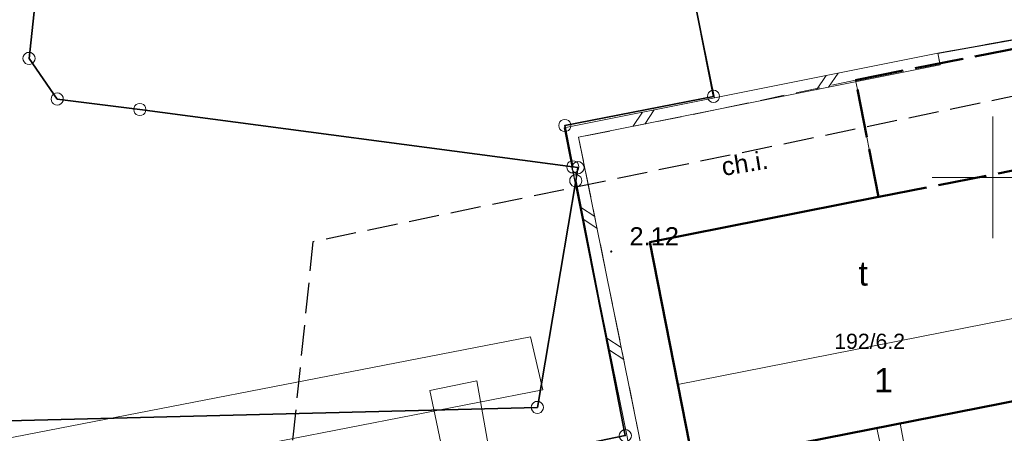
# Model space of a CAD drawing. Extents: x 5461355 to 5464904, y 5969481 to 5972975.
# Tile 23 of 40: x 5462410 to 5462450, y 5972239 to 5972256. Entities that reach past the tile are written whole.
import ezdxf
from ezdxf.enums import TextEntityAlignment as Align

# ---------------------------------------------------------------- set-up
doc = ezdxf.new("R2010")
doc.units = 0
for name, pattern in [('L_0_05', [1.75, 1.25, -0.5]), ('PRZER1-1', [1, 0.5, -0.5]), ('PRZER2-1', [1.5, 1, -0.5]), ('PRZER3-1', [2, 1.5, -0.5]), ('PRZER4-1', [2.5, 2, -0.5])]:
    doc.linetypes.add(name, pattern=pattern)
doc.layers.get('0').update_dxf_attribs({"linetype": 'CONTINUOUS'})
for name, color, linetype, lineweight in [('GEPPGD', 7, 'CONTINUOUS', 18), ('GESBLO', 7, 'CONTINUOUS', 18), ('GESBLO_O', 7, 'CONTINUOUS', 18), ('GESBZN', 7, 'CONTINUOUS', 50), ('GESBZO', 7, 'CONTINUOUS', 50), ('GESBZO_O', 7, 'CONTINUOUS', 50), ('GESDZI', 7, 'CONTINUOUS', 18), ('GSLDSO', 7, 'CONTINUOUS', 18), ('GSLKRW', 7, 'CONTINUOUS', 25), ('GSPWPS', 7, 'CONTINUOUS', 13), ('GSPWPS_O', 7, 'CONTINUOUS', 13), ('GSSIIN', 7, 'CONTINUOUS', 18), ('GSSKOA', 7, 'CONTINUOUS', 18), ('GSSKOD', 7, 'CONTINUOUS', 18), ('GSSKOD_O', 7, 'CONTINUOUS', 18), ('KRZYZE_2000', 230, 'CONTINUOUS', 18), ('ZAKRES', 3, 'L_0_05', 18)]:
    doc.layers.add(name, color=color, linetype=linetype, lineweight=lineweight)
for name, color, linetype, lineweight, true_color in [('GESUZY', 7, 'CONTINUOUS', 18, 0x008000), ('GSSWWS', 7, 'CONTINUOUS', 18, 0x59d9ff), ('GULEPR', 1, 'CONTINUOUS', 18, 0xff0000), ('GULKPR', 7, 'CONTINUOUS', 18, 0x803300)]:
    doc.layers.add(name, color=color, linetype=linetype, lineweight=lineweight, true_color=true_color)
doc.styles.add('Arial', font='arial.ttf')

# ---------------------------------------------------------------- blocks, each defined once
blk = doc.blocks.new('GSPWPS1')
blk.add_hatch(color=0).paths.add_polyline_path([(-0.045, 0), (-0.043467, -0.011647), (-0.038971, -0.0225), (-0.03182, -0.03182), (-0.0225, -0.038971), (-0.011647, -0.043467), (0, -0.045), (0.011647, -0.043467), (0.0225, -0.038971), (0.03182, -0.03182), (0.038971, -0.0225), (0.043467, -0.011647), (0.045, 0), (0.043467, 0.011647), (0.038971, 0.0225), (0.03182, 0.03182), (0.0225, 0.038971), (0.011647, 0.043467), (0, 0.045), (-0.011647, 0.043467), (-0.0225, 0.038971), (-0.03182, 0.03182), (-0.038971, 0.0225), (-0.043467, 0.011647)])
blk = doc.blocks.new('GEPPGD1_1')
at = {"color": 0}
blk.add_lwpolyline([(0, 0.25), (0.077254, 0.237764), (0.146946, 0.202254), (0.202254, 0.146946), (0.237764, 0.077254), (0.25, 0), (0.237764, -0.077254), (0.202254, -0.146946), (0.146946, -0.202254), (0.077254, -0.237764), (0, -0.25), (-0.077254, -0.237764), (-0.146946, -0.202254), (-0.202254, -0.146946), (-0.237764, -0.077254), (-0.25, 0), (-0.237764, 0.077254), (-0.202254, 0.146946), (-0.146946, 0.202254), (-0.077254, 0.237764)], close=True, dxfattribs=at)
blk = doc.blocks.new('ODTN_1')
at = {"color": 0}
for points in [[(-0.5, -0.25), (0, 0.25)], [(0, -0.25), (0.5, 0.25)]]:
    blk.add_lwpolyline(points, dxfattribs=at)
blk = doc.blocks.new('GSLDSO2')
at = {"color": 0}
blk.add_lwpolyline([(0, 0.25), (0, -0.25)], dxfattribs=at)

msp = doc.modelspace()

# ---------------------------------------------------------------- linework, layer by layer
at = {"layer": 'GESBLO', "color": 252, "linetype": 'Continuous', "lineweight": 18}
msp.add_lwpolyline([(5462437.03, 5972241.48), (5462453.34, 5972244.69), (5462453.98, 5972241.41), (5462437.68, 5972238.2)], close=True, dxfattribs=at)
at = {"layer": 'GESBZN', "color": 252, "linetype": 'PRZER4-1', "lineweight": 50}
msp.add_lwpolyline([(5462445.3, 5972249.2), (5462444.35, 5972254), (5462451.24, 5972255.36), (5462452.18, 5972250.55)], close=True, dxfattribs=at)
at = {"layer": 'GESBZO', "color": 252, "linetype": 'Continuous', "lineweight": 50}
for points in [[(5462437.68, 5972238.2), (5462453.98, 5972241.41), (5462453.34, 5972244.69), (5462452.18, 5972250.55)], [(5462445.3, 5972249.2), (5462435.88, 5972247.34), (5462437.03, 5972241.48), (5462437.68, 5972238.2)]]:
    msp.add_lwpolyline(points, dxfattribs=at)
at = {"layer": 'GESDZI', "color": 84, "linetype": 'Continuous', "lineweight": 35, "elevation": 10.22}
for points in [[(5462409.18, 5972262.03), (5462423.59, 5972263.99), (5462430.33, 5972262.5), (5462431.37, 5972257.34), (5462437.47, 5972258.54), (5462438.5, 5972253.33), (5462432.38, 5972252.13), (5462432.71, 5972250.43), (5462432.92, 5972250.4), (5462432.83, 5972249.86), (5462434.87, 5972239.38), (5462379.52, 5972227.92)], [(5462335.2, 5972238.11), (5462353.2, 5972239.21), (5462396.91, 5972239.67), (5462431.25, 5972240.54), (5462432.83, 5972249.86), (5462432.92, 5972250.4), (5462432.71, 5972250.43), (5462414.88, 5972252.79), (5462411.48, 5972253.22), (5462410.32, 5972254.89), (5462411.02, 5972261.44), (5462409.13, 5972261.67), (5462409.18, 5972262.03), (5462398.69, 5972260.61), (5462395.09, 5972258.21), (5462383.43, 5972255.8), (5462377.74, 5972255.04), (5462372.88, 5972254.99), (5462368.8, 5972253.57), (5462347.19, 5972249.77)]]:
    msp.add_lwpolyline(points, dxfattribs=at)
msp.add_lwpolyline([(5462432.83, 5972249.86), (5462431.25, 5972240.54), (5462396.91, 5972239.67), (5462353.2, 5972239.21), (5462335.2, 5972238.11), (5462324.7, 5972237.21), (5462306.48, 5972237.37), (5462297.94, 5972233.85), (5462288.95, 5972238.43), (5462288.98, 5972239.01), (5462286.74, 5972239.02), (5462276.34, 5972233.84), (5462286.72, 5972233.92), (5462286.75, 5972230.26), (5462334.77, 5972224.75), (5462360.84, 5972224.63), (5462379.52, 5972227.92), (5462434.87, 5972239.38)], close=True, dxfattribs=at)
at = {"layer": 'GESUZY', "color": 252, "linetype": 'PRZER1-1', "lineweight": 18}
msp.add_lwpolyline([(5462334.77, 5972224.75), (5462360.84, 5972224.63), (5462379.52, 5972227.92), (5462434.87, 5972239.38), (5462432.83, 5972249.86), (5462432.92, 5972250.4), (5462432.71, 5972250.43), (5462432.38, 5972252.13), (5462438.5, 5972253.33), (5462437.47, 5972258.54), (5462431.37, 5972257.34), (5462430.33, 5972262.5), (5462423.59, 5972263.99), (5462409.18, 5972262.03), (5462398.69, 5972260.61), (5462334.97, 5972251.94)], dxfattribs=at)
msp.add_lwpolyline([(5462334.77, 5972224.75), (5462360.84, 5972224.63), (5462379.52, 5972227.92), (5462434.87, 5972239.38), (5462432.83, 5972249.86), (5462432.92, 5972250.4), (5462432.71, 5972250.43), (5462432.38, 5972252.13), (5462438.5, 5972253.33), (5462437.47, 5972258.54), (5462431.37, 5972257.34), (5462430.33, 5972262.5), (5462423.59, 5972263.99), (5462409.18, 5972262.03), (5462398.69, 5972260.61), (5462334.97, 5972251.94)], dxfattribs=at)
at = {"layer": 'GSLDSO', "color": 252, "linetype": 'Continuous', "lineweight": 18}
for points in [[(5462447.735, 5972255.11), (5462438.547, 5972253.275), (5462432.356, 5972252.042), (5462434.927, 5972239.396), (5462435.566, 5972236.048)], [(5462447.833, 5972254.62), (5462438.645, 5972252.784), (5462432.946, 5972251.649), (5462435.417, 5972239.493), (5462436.057, 5972236.142)]]:
    msp.add_lwpolyline(points, dxfattribs=at)
at = {"layer": 'GSLKRW', "color": 252, "linetype": 'Continuous', "lineweight": 25}
msp.add_lwpolyline([(5462447.735, 5972255.11), (5462451.36, 5972255.755), (5462452.533, 5972255.612), (5462453.182, 5972254.679), (5462454.251, 5972249.012), (5462455.693, 5972241.683), (5462455.416, 5972240.505), (5462454.334, 5972239.784), (5462436.057, 5972236.142)], dxfattribs=at)
at = {"layer": 'GSSIIN', "color": 252, "linetype": 'Continuous', "lineweight": 18}
for points in [[(5462430.972, 5972243.438), (5462406.487, 5972238.698), (5462383.677, 5972234.311), (5462360.573, 5972229.907), (5462336.887, 5972230.09), (5462310.33, 5972233.769), (5462288.577, 5972236.779), (5462288.325, 5972234.4), (5462308.8, 5972231.501), (5462336.339, 5972227.688), (5462360.737, 5972227.586), (5462389.181, 5972233.003), (5462412.736, 5972237.62), (5462431.475, 5972241.262)], [(5462429.949, 5972234.909), (5462428.755, 5972241.636), (5462426.82, 5972241.236), (5462428.221, 5972234.585)]]:
    msp.add_lwpolyline(points, close=True, dxfattribs=at)
at = {"layer": 'GSSKOA', "color": 252, "linetype": 'PRZER3-1', "lineweight": 18}
msp.add_lwpolyline([(5462447.735, 5972255.11), (5462451.36, 5972255.755), (5462452.533, 5972255.612), (5462453.182, 5972254.679), (5462454.251, 5972249.012), (5462455.693, 5972241.683), (5462455.416, 5972240.505)], dxfattribs=at)
at = {"layer": 'GSSKOD', "color": 252, "linetype": 'PRZER2-1', "lineweight": 18}
msp.add_lwpolyline([(5462444.35, 5972254), (5462438.645, 5972252.784), (5462432.946, 5972251.649), (5462435.417, 5972239.493), (5462436.057, 5972236.142), (5462454.334, 5972239.784), (5462455.416, 5972240.505), (5462455.693, 5972241.683), (5462454.251, 5972249.012), (5462453.182, 5972254.679), (5462452.533, 5972255.612), (5462451.36, 5972255.755), (5462447.735, 5972255.11), (5462447.819, 5972254.685), (5462451.24, 5972255.36), (5462452.18, 5972250.55), (5462453.34, 5972244.69), (5462453.98, 5972241.41), (5462437.68, 5972238.2), (5462437.03, 5972241.48), (5462435.88, 5972247.34), (5462445.3, 5972249.2)], close=True, dxfattribs=at)
at = {"layer": 'GSSWWS', "color": 252, "linetype": 'Continuous', "lineweight": 18}
msp.add_lwpolyline([(5462338.04, 5972225.111), (5462360.84, 5972224.63), (5462372.84, 5972227.023), (5462380.315, 5972228.249), (5462402.119, 5972232.751), (5462434.87, 5972239.38), (5462432.356, 5972252.042), (5462438.547, 5972253.275), (5462437.477, 5972258.536), (5462431.329, 5972257.303), (5462429.991, 5972262.652), (5462423.625, 5972264.29), (5462363.851, 5972255.651), (5462339.471, 5972252.224)], dxfattribs=at)
at = {"layer": 'GULEPR', "color": 1, "linetype": 'Continuous', "lineweight": 18, "true_color": 0xff0000, "elevation": 10.14}
msp.add_lwpolyline([(5462446.189, 5972239.876), (5462447.1, 5972234.98), (5462430.11, 5972231.73)], dxfattribs=at)
msp.add_lwpolyline([(5462446.189, 5972239.876), (5462447.1, 5972234.98), (5462430.11, 5972231.73)], dxfattribs=at)
at = {"layer": 'GULKPR', "linetype": 'Continuous', "lineweight": 18}
msp.add_lwpolyline([(5462445.228, 5972239.687), (5462446.02, 5972235.99), (5462445.1, 5972235.59)], dxfattribs=at)
at = {"layer": 'KRZYZE_2000', "color": 252, "lineweight": 18, "flags": 128}
for points in [[(5462450, 5972247.5), (5462450, 5972252.5)], [(5462447.5, 5972250), (5462452.5, 5972250)]]:
    msp.add_lwpolyline(points, dxfattribs=at)
at = {"layer": 'ZAKRES', "lineweight": 30, "flags": 128}
msp.add_lwpolyline([(5462543.8, 5972311.19), (5462511.46, 5972288.78), (5462481.09, 5972259.6), (5462422.01, 5972247.35), (5462418.13, 5972209.64), (5462389.82, 5972163.08), (5462367.15, 5972078.93), (5462475.94, 5972049.63), (5462481.47, 5972081.94), (5462475.95, 5972139.11), (5462481.03, 5972188.17), (5462517.69, 5972229.73), (5462568.77, 5972278.32)], close=True, dxfattribs=at)

# ---------------------------------------------------------------- block references
at = {"layer": 'GEPPGD', "color": 252, "linetype": 'Continuous', "lineweight": 18}
for p in [(5462410.32, 5972254.89, 10.24), (5462411.48, 5972253.22, 10.24), (5462438.5, 5972253.33, 10.24), (5462414.88, 5972252.79, 10.24), (5462432.38, 5972252.13, 10.24), (5462432.71, 5972250.43, 10.24), (5462432.92, 5972250.4, 10.24), (5462432.83, 5972249.86, 10.24), (5462431.25, 5972240.54, 10.24), (5462434.87, 5972239.38, 10.24)]:
    msp.add_blockref('GEPPGD1_1', p, dxfattribs=at)
at = {"layer": 'GSLDSO', "color": 252, "linetype": 'Continuous', "lineweight": 18}
for name, p, rotation in [('GSLDSO2', (5462447.784, 5972254.865, 10.18), 191.2963622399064), ('ODTN_1', (5462443.19, 5972253.947, 10.18), 191.2963622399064), ('ODTN_1', (5462443.19, 5972253.947, 10.18), 191.2963622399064), ('ODTN_1', (5462435.623, 5972252.437, 10.18), 191.2632678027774), ('ODTN_1', (5462435.623, 5972252.437, 10.18), 191.2632678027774), ('ODTN_1', (5462433.364, 5972248.34, 10.18), 281.4907807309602), ('ODTN_1', (5462433.364, 5972248.34, 10.18), 281.4907807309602), ('ODTN_1', (5462434.459, 5972242.95, 10.18), 281.4907807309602), ('ODTN_1', (5462434.459, 5972242.95, 10.18), 281.4907807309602)]:
    msp.add_blockref(name, p, dxfattribs=dict(at, rotation=rotation))
at = {"layer": 'GSPWPS', "color": 252, "linetype": 'Continuous', "lineweight": 13}
msp.add_blockref('GSPWPS1', (5462434.29, 5972246.95, 10.08), dxfattribs=at)

# ---------------------------------------------------------------- texts
at = {"layer": 'GESBLO_O', "color": 252, "linetype": 'Continuous', "lineweight": 0, "style": 'Arial'}
msp.add_text('1', height=1, dxfattribs=at).set_placement((5462445.505, 5972241.158, 10.8), align=Align.CENTER)
at = {"layer": 'GESBZO_O', "color": 252, "linetype": 'Continuous', "lineweight": 0, "style": 'Arial'}
for s, height, p in [('t', 1, (5462444.662, 5972245.548, 10.8)), ('192/6.2', 0.625, (5462444.93, 5972242.946, 10.8))]:
    msp.add_text(s, height=height, dxfattribs=at).set_placement(p, align=Align.CENTER)
at = {"layer": 'GSPWPS_O', "color": 252, "linetype": 'Continuous', "lineweight": 0, "style": 'Arial'}
msp.add_text('2.12', height=0.75, dxfattribs=at).set_placement((5462435.04, 5972247.2, 10.8))
at = {"layer": 'GSSKOD_O', "color": 252, "linetype": 'Continuous', "lineweight": 0, "style": 'Arial'}
msp.add_text('ch.i.', height=0.75, rotation=9.2543, dxfattribs=at).set_placement((5462439.847, 5972250.21, 10.8), align=Align.CENTER)

doc.saveas('drawing.dxf')
